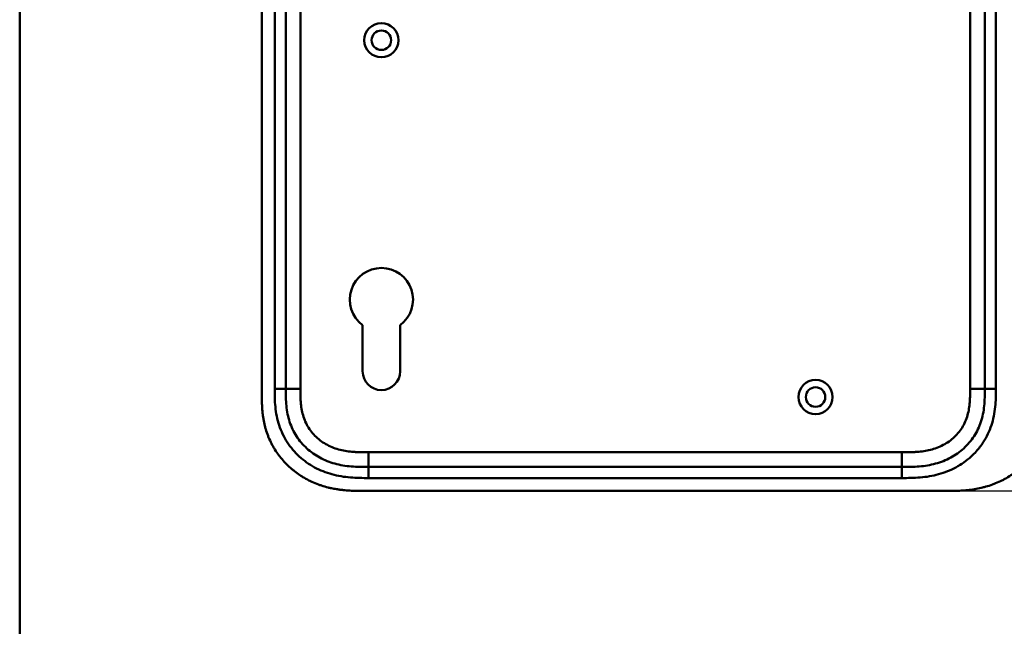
# Model space of a CAD drawing. Header units: millimetres. Extents: x 20 to 833, y 20 to 574.
# Tile 8 of 16: x 20 to 288, y 234 to 398. Entities that reach past the tile are written whole.
import ezdxf

# ---------------------------------------------------------------- set-up
doc = ezdxf.new("R2010")
doc.units = ezdxf.units.MM
doc.header["$LTSCALE"] = 2
for name, color, linetype, lineweight in [('Bemaßungen(DIN)', 7, 'Continuous', 25), ('Sichtbare Kanten(DIN)', 7, 'Continuous', 50), ('Sichtbare tangentiale Kanten(DIN)', 7, 'Continuous', 50), ('Skizziergeometrie(DIN)', 7, 'Continuous', 50)]:
    doc.layers.add(name, color=color, linetype=linetype, lineweight=lineweight)
doc.styles.add('STANDARD-DIN~0', font='arial.ttf')
doc.dimstyles.new('CAD-LAN', dxfattribs={"dimscale": 2, "dimtxt": 3.5, "dimasz": 2.5, "dimexe": 3.175, "dimexo": 0, "dimgap": 0.8, "dimtad": 1, "dimrnd": 1e-08, "dimtxsty": 'STANDARD-DIN~0', "dimcen": 0.09, "dimdle": 10, "dimclrd": 250, "dimclre": 250, "dimclrt": 250, "dimadec": 0, "dimazin": 2, "dimtfac": 1, "dimtmove": 0, "dimatfit": 3, "dimfxl": 1, "dimtolj": 1, "dimtzin": 0, "dimlwd": 25, "dimlwe": 25, "dimarcsym": 0})

# ---------------------------------------------------------------- blocks, each defined once
blk = doc.blocks.new('Ränder Standardrahmen')
at = {"layer": 'Skizziergeometrie(DIN)', "flags": 128}
blk.add_lwpolyline([(10, 10), (10, 287), (410, 287), (410, 10), (10, 10)], dxfattribs=at)
blk = doc.blocks.new('*D21')
at = {"layer": 'Bemaßungen(DIN)', "color": 250, "linetype": 'Continuous', "lineweight": 25, "true_color": 0x3f3f3f, "transparency": 16777216}
for p, q in [((272.77, 515.4), (353.08, 515.4)), ((346.73, 510.4), (346.73, 275.4)), ((272.77, 270.4), (353.08, 270.4))]:
    blk.add_line(p, q, dxfattribs=at)
at = {"layer": 'Bemaßungen(DIN)', "color": 250, "linetype": 'Continuous', "true_color": 0x3f3f3f, "transparency": 16777216}
for points in [[(345.89, 510.4), (347.56, 510.4), (346.73, 515.4)], [(345.89, 275.4), (347.56, 275.4), (346.73, 270.4)]]:
    blk.add_solid(points, dxfattribs=at)
at = {"layer": 'Defpoints', "color": 0, "linetype": 'Continuous', "transparency": 16777216}
for p in [(272.77, 515.4), (272.77, 270.4), (346.73, 270.4)]:
    blk.add_point(p, dxfattribs=at)
at = {"layer": 'Bemaßungen(DIN)', "color": 250, "linetype": 'Continuous', "lineweight": 25, "true_color": 0x3f3f3f, "transparency": 16777216, "insert": (337.98, 385.08), "char_height": 7, "attachment_point": 1, "rotation": 90, "style": 'STANDARD-DIN~0'}
blk.add_mtext('\\A1;245', dxfattribs=at)

msp = doc.modelspace()

# ---------------------------------------------------------------- linework, layer by layer
at = {"layer": 'Sichtbare Kanten(DIN)'}
for p, q in [((85.807, 488.618), (85.807, 297.187)), ((92.307, 487.618), (92.307, 298.186)), ((282.307, 298.186), (282.307, 487.618)), ((113.206, 302.902), (113.206, 315.478)), ((123.406, 315.477), (123.406, 302.902)), ((114.845, 276.902), (259.768, 276.902)), ((113.845, 270.402), (272.768, 270.402))]:
    msp.add_line(p, q, dxfattribs=at)
for centre, radius in [((118.307, 392.902), 4.65), ((118.307, 392.902), 2.65), ((236.307, 295.902), 4.65), ((236.307, 295.902), 2.65)]:
    msp.add_circle(centre, radius, dxfattribs=at)
for centre, radius, start, end in [((118.307, 322.402), 8.6, 306.36956, 233.62588), ((118.306, 302.902), 5.1, 180, 0)]:
    msp.add_arc(centre, radius, start, end, dxfattribs=at)
for points, knots in [([(85.807, 297.187), (85.807, 296.888), (85.807, 296.289), (85.812, 295.536), (85.825, 294.779), (85.842, 294.171), (85.876, 293.408), (85.914, 292.796), (85.99, 291.877), (86.091, 290.958), (86.303, 289.58), (86.557, 288.363), (86.965, 286.86), (87.365, 285.676), (87.956, 284.233), (88.502, 283.108), (89.273, 281.75), (89.957, 280.705), (90.891, 279.455), (91.7, 278.504), (92.78, 277.38), (93.698, 276.536), (94.905, 275.552), (95.917, 274.824), (97.232, 273.991), (98.321, 273.388), (99.722, 272.715), (100.872, 272.242), (102.34, 271.733), (103.532, 271.392), (104.889, 271.079), (105.801, 270.909), (106.716, 270.768), (107.326, 270.688), (108.09, 270.604), (108.7, 270.55), (109.463, 270.496), (110.073, 270.463), (110.986, 270.428), (112.197, 270.403), (113.248, 270.402), (113.845, 270.402)], [0.00000945, 0.00000945, 0.00000945, 0.00000945, 0.02084254, 0.04167563, 0.05209218, 0.07292527, 0.08334182, 0.10417491, 0.11459146, 0.14584109, 0.16667419, 0.20834037, 0.22917346, 0.27083965, 0.29167274, 0.33333892, 0.35417201, 0.3958382, 0.41667129, 0.45833747, 0.47917057, 0.52083675, 0.54166984, 0.58333603, 0.60416912, 0.6458353, 0.66666839, 0.70833458, 0.72916767, 0.77083385, 0.79166695, 0.82291658, 0.83333313, 0.85416622, 0.86458277, 0.88541586, 0.89583241, 0.9166655, 0.92708204, 0.95833168, 0.99999787, 0.99999787, 0.99999787, 0.99999787]), ([(92.307, 298.186), (92.307, 297.387), (92.308, 295.803), (92.439, 293.497), (92.768, 291.279), (93.516, 288.45), (95.075, 285.172), (97.905, 281.829), (101.489, 279.287), (104.923, 277.924), (107.841, 277.287), (110.106, 277.01), (112.443, 276.903), (114.039, 276.902), (114.845, 276.902)], [41.2275228, 41.2275228, 41.2275228, 41.2275228, 41.4710255, 41.7145268, 41.9580281, 42.2015293, 42.6885319, 43.1755344, 43.662537, 44.1495395, 44.3930408, 44.6365421, 44.8800433, 45.1235454, 45.1235454, 45.1235454, 45.1235454]), ([(259.768, 276.902), (260.574, 276.902), (262.17, 276.903), (264.507, 277.01), (266.772, 277.287), (269.69, 277.924), (273.124, 279.287), (276.708, 281.829), (279.538, 285.172), (281.097, 288.45), (281.845, 291.279), (282.175, 293.497), (282.305, 295.803), (282.307, 297.387), (282.307, 298.186)], [59.6158828, 59.6158828, 59.6158828, 59.6158828, 59.8593849, 60.1028861, 60.3463874, 60.5898887, 61.0768912, 61.5638938, 62.0508963, 62.5378989, 62.7814001, 63.0249014, 63.2684027, 63.5119054, 63.5119054, 63.5119054, 63.5119054]), ([(272.768, 270.402), (273.353, 270.405), (274.532, 270.418), (276.021, 270.481), (277.519, 270.596), (278.722, 270.735), (280.226, 270.976), (281.427, 271.229), (282.917, 271.623), (284.096, 272.005), (285.547, 272.565), (286.685, 273.081), (288.07, 273.81), (289.144, 274.458), (290.437, 275.348), (291.426, 276.12), (292.6, 277.157), (293.485, 278.04), (294.518, 279.204), (295.281, 280.181), (296.153, 281.451), (296.782, 282.502), (297.481, 283.852), (297.968, 284.958), (298.488, 286.363), (298.834, 287.501), (299.183, 288.935), (299.397, 290.087), (299.593, 291.527), (299.696, 292.675), (299.773, 294.101), (299.806, 295.516), (299.807, 296.632), (299.807, 297.186)], [0.00000689, 0.00000689, 0.00000689, 0.00000689, 0.0407043, 0.08140172, 0.10175042, 0.14244784, 0.16279654, 0.20349396, 0.22384266, 0.26454008, 0.28488878, 0.3255862, 0.3459349, 0.38663232, 0.40698102, 0.44767844, 0.46802714, 0.50872456, 0.52907326, 0.56977068, 0.59011938, 0.6308168, 0.6511655, 0.69186291, 0.71221162, 0.75290903, 0.77325774, 0.81395515, 0.83430386, 0.87500127, 0.89534998, 0.93604739, 0.97674481, 0.97674481, 0.97674481, 0.97674481])]:
    msp.add_open_spline(points, degree=3, knots=knots, dxfattribs=at)
at = {"layer": 'Sichtbare tangentiale Kanten(DIN)'}
for p, q in [((89.307, 298.186), (89.307, 487.618)), ((96.307, 487.618), (96.307, 298.187)), ((278.307, 298.186), (278.307, 487.618)), ((285.307, 487.618), (285.307, 298.186)), ((92.307, 298.186), (89.307, 298.186)), ((96.307, 298.187), (92.307, 298.187)), ((278.307, 298.186), (282.307, 298.186)), ((282.307, 298.186), (285.307, 298.186)), ((114.845, 280.902), (259.768, 280.902)), ((114.845, 276.902), (114.845, 280.902)), ((259.768, 280.902), (259.768, 276.902)), ((114.845, 276.902), (114.845, 273.902)), ((259.768, 276.902), (259.768, 273.902)), ((259.768, 273.902), (114.845, 273.902))]:
    msp.add_line(p, q, dxfattribs=at)
for points, knots in [([(114.845, 273.902), (114.039, 273.902), (112.393, 273.903), (109.869, 274.017), (107.347, 274.324), (104.03, 275.046), (100.051, 276.621), (95.86, 279.592), (92.527, 283.524), (90.689, 287.393), (89.822, 290.683), (89.449, 293.206), (89.308, 295.74), (89.307, 297.387), (89.307, 298.186)], [41.2275225, 41.2275225, 41.2275225, 41.2275225, 41.4710252, 41.7145264, 41.9580277, 42.201529, 42.6885315, 43.1755341, 43.6625366, 44.1495392, 44.3930404, 44.6365417, 44.880043, 45.123546, 45.123546, 45.123546, 45.123546]), ([(96.307, 298.187), (96.307, 297.951), (96.307, 297.716), (96.307, 297.481), (96.307, 297.337), (96.308, 297.193), (96.309, 297.049), (96.31, 296.977), (96.31, 296.906), (96.311, 296.834), (96.313, 296.69), (96.315, 296.546), (96.317, 296.403), (96.319, 296.326), (96.32, 296.25), (96.322, 296.174), (96.323, 296.098), (96.325, 296.022), (96.328, 295.945), (96.332, 295.793), (96.337, 295.641), (96.343, 295.483), (96.356, 295.175), (96.372, 294.88), (96.394, 294.576), (96.395, 294.568), (96.395, 294.561), (96.396, 294.553), (96.441, 293.937), (96.507, 293.347), (96.604, 292.758), (96.605, 292.749), (96.607, 292.741), (96.608, 292.732), (96.707, 292.134), (96.838, 291.542), (97.001, 290.972), (97.004, 290.962), (97.007, 290.952), (97.01, 290.941)], [0, 0, 0, 0, 0.07060207, 0.07060207, 0.07060207, 0.11373454, 0.11373454, 0.11373454, 0.13530078, 0.13530078, 0.13530078, 0.17843325, 0.17843325, 0.17843325, 0.20129346, 0.20129346, 0.20129346, 0.22415366, 0.22415366, 0.22415366, 0.26987408, 0.26987408, 0.26987408, 0.35911937, 0.35911937, 0.35911937, 0.36131491, 0.36131491, 0.36131491, 0.54166811, 0.54166811, 0.54166811, 0.54438603, 0.54438603, 0.54438603, 0.72751094, 0.72751094, 0.72751094, 0.73075248, 0.73075248, 0.73075248, 0.73075248]), ([(259.768, 280.902), (259.932, 280.902), (260.096, 280.902), (260.259, 280.902), (260.702, 280.902), (261.144, 280.904), (261.587, 280.911), (261.739, 280.913), (261.891, 280.916), (262.044, 280.919), (262.12, 280.921), (262.196, 280.923), (262.272, 280.925), (262.349, 280.927), (262.425, 280.929), (262.504, 280.932), (262.814, 280.942), (263.108, 280.955), (263.414, 280.972), (263.421, 280.973), (263.429, 280.973), (263.436, 280.974), (264.054, 281.01), (264.641, 281.062), (265.235, 281.137), (265.244, 281.139), (265.253, 281.14), (265.262, 281.141), (265.862, 281.218), (266.455, 281.319), (267.044, 281.451), (267.05, 281.452), (267.055, 281.453), (267.06, 281.454), (267.66, 281.588), (268.256, 281.754), (268.836, 281.953), (268.839, 281.954), (268.842, 281.955), (268.846, 281.956), (269.432, 282.157), (270.013, 282.396), (270.572, 282.669), (271.131, 282.941), (271.676, 283.252), (272.196, 283.596), (272.716, 283.94), (273.214, 284.321), (273.681, 284.733), (274.151, 285.148), (274.596, 285.599), (275.002, 286.076), (275.406, 286.55), (275.78, 287.058), (276.111, 287.586), (276.44, 288.111), (276.733, 288.665), (276.982, 289.23), (277.229, 289.789), (277.439, 290.372), (277.609, 290.96), (277.61, 290.964), (277.611, 290.969), (277.612, 290.973), (277.778, 291.551), (277.907, 292.138), (278.005, 292.732), (278.007, 292.741), (278.008, 292.749), (278.009, 292.758), (278.106, 293.347), (278.172, 293.937), (278.218, 294.553), (278.218, 294.561), (278.219, 294.568), (278.219, 294.576), (278.241, 294.88), (278.257, 295.174), (278.27, 295.476), (278.282, 295.786), (278.291, 296.095), (278.296, 296.403), (278.307, 296.999), (278.307, 297.593), (278.307, 298.186)], [0, 0, 0, 0, 0.0490861, 0.0490861, 0.0490861, 0.1818558, 0.1818558, 0.1818558, 0.2275663, 0.2275663, 0.2275663, 0.2504221, 0.2504221, 0.2504221, 0.2732779, 0.2732779, 0.2732779, 0.3625385, 0.3625385, 0.3625385, 0.364701, 0.364701, 0.364701, 0.5447622, 0.5447622, 0.5447622, 0.5475767, 0.5475767, 0.5475767, 0.7297298, 0.7297298, 0.7297298, 0.7313799, 0.7313799, 0.7313799, 0.9165087, 0.9165087, 0.9165087, 0.9175934, 0.9175934, 0.9175934, 1.1050048, 1.1050048, 1.1050048, 1.2924795, 1.2924795, 1.2924795, 1.479975, 1.479975, 1.479975, 1.6686942, 1.6686942, 1.6686942, 1.8566744, 1.8566744, 1.8566744, 2.0435423, 2.0435423, 2.0435423, 2.2286346, 2.2286346, 2.2286346, 2.2299611, 2.2299611, 2.2299611, 2.4117644, 2.4117644, 2.4117644, 2.4144823, 2.4144823, 2.4144823, 2.594841, 2.594841, 2.594841, 2.5970368, 2.5970368, 2.5970368, 2.6862842, 2.6862842, 2.6862842, 2.7781364, 2.7781364, 2.7781364, 2.9561211, 2.9561211, 2.9561211, 2.9561211]), ([(285.307, 298.186), (285.307, 297.387), (285.306, 295.74), (285.165, 293.206), (284.791, 290.683), (283.924, 287.393), (282.37, 284.121), (280.693, 281.931), (279.995, 281.152)], [59.6158822, 59.6158822, 59.6158822, 59.6158822, 59.8593852, 60.1028865, 60.3463878, 60.589889, 61.0768916, 61.3761038, 61.3761038, 61.3761038, 61.3761038]), ([(97.01, 290.941), (97.181, 290.351), (97.388, 289.779), (97.631, 289.23), (97.88, 288.665), (98.173, 288.111), (98.503, 287.587), (98.834, 287.059), (99.207, 286.55), (99.611, 286.076), (100.016, 285.6), (100.46, 285.149), (100.93, 284.735), (101.398, 284.323), (101.897, 283.941), (102.417, 283.596), (102.937, 283.252), (103.482, 282.941), (104.041, 282.669), (104.6, 282.396), (105.181, 282.157), (105.767, 281.956), (105.771, 281.955), (105.774, 281.954), (105.777, 281.953), (106.357, 281.754), (106.953, 281.588), (107.553, 281.454), (107.558, 281.453), (107.563, 281.452), (107.569, 281.451), (108.158, 281.319), (108.751, 281.218), (109.351, 281.141), (109.36, 281.14), (109.369, 281.139), (109.378, 281.137), (109.972, 281.062), (110.559, 281.01), (111.177, 280.974), (111.184, 280.973), (111.192, 280.973), (111.199, 280.972), (111.504, 280.955), (111.799, 280.942), (112.1, 280.932), (112.41, 280.922), (112.718, 280.915), (113.026, 280.911), (113.635, 280.902), (114.24, 280.902), (114.845, 280.902)], [0, 0, 0, 0, 0.1818471, 0.1818471, 0.1818471, 0.3687122, 0.3687122, 0.3687122, 0.5566899, 0.5566899, 0.5566899, 0.7451003, 0.7451003, 0.7451003, 0.9328992, 0.9328992, 0.9328992, 1.1203708, 1.1203708, 1.1203708, 1.3077792, 1.3077792, 1.3077792, 1.3088638, 1.3088638, 1.3088638, 1.4939899, 1.4939899, 1.4939899, 1.4956398, 1.4956398, 1.4956398, 1.6777905, 1.6777905, 1.6777905, 1.6806002, 1.6806002, 1.6806002, 1.8606637, 1.8606637, 1.8606637, 1.8628262, 1.8628262, 1.8628262, 1.9520853, 1.9520853, 1.9520853, 2.0438684, 2.0438684, 2.0438684, 2.2253748, 2.2253748, 2.2253748, 2.2253748]), ([(279.995, 281.152), (279.556, 280.663), (277.895, 278.983), (274.562, 276.621), (270.583, 275.046), (267.267, 274.324), (264.744, 274.017), (262.221, 273.903), (260.574, 273.902), (259.768, 273.902)], [61.3761038, 61.3761038, 61.3761038, 61.3761038, 61.5638941, 62.0508967, 62.5378992, 62.7814005, 63.0249017, 63.268403, 63.5119057, 63.5119057, 63.5119057, 63.5119057])]:
    msp.add_open_spline(points, degree=3, knots=knots, dxfattribs=at)

# ---------------------------------------------------------------- block references
at = {"xscale": 2, "yscale": 2, "zscale": 2}
msp.add_blockref('Ränder Standardrahmen', (0, 0), dxfattribs=at)

# ---------------------------------------------------------------- dimensions: what is measured, and where the dimension line sits
at = {"layer": 'Bemaßungen(DIN)', "color": 250, "linetype": 'Continuous', "lineweight": 25, "true_color": 0x3f3f3f}
dim = msp.add_linear_dim(base=(346.727, 270.402), p1=(272.768, 515.402), p2=(272.768, 270.402), angle=270, dimstyle='CAD-LAN', override={"dimgap": 0.8, "dimdec": 2, "dimtol": 0, "dimlim": 0, "dimtp": 0, "dimtm": 0, "dimtdec": 2, "dimtofl": 0, "dimatfit": 1}, dxfattribs=at)
dim.commit()
dim.dimension.update_dxf_attribs({"geometry": '*D21', "text_midpoint": (346.727, 392.902), "dimtype": 160})

doc.saveas('drawing.dxf')
